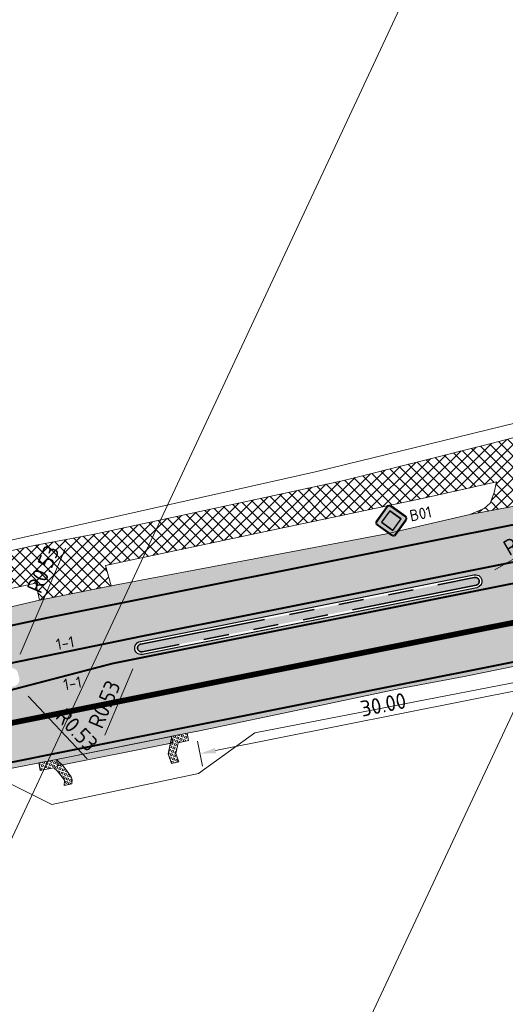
# Model space of a CAD drawing. Header units: metres. Extents: x 39929 to 50394, y 387420 to 399996.
# Tile 40 of 96: x 48237 to 48276, y 391458 to 391536. Entities that reach past the tile are written whole.
import ezdxf

# ---------------------------------------------------------------- set-up
doc = ezdxf.new("R2010")
doc.units = ezdxf.units.M
for name, pattern in [('VH-RWSBAND-SO', [24, 10, -2, 2, -2, 2, -2, 2, -2]), ('VW-11_STREEP', [2, 1, -1]), ('VW-13_STREEP', [4, 1, -3]), ('VW-33_STREEP', [6, 3, -3])]:
    doc.linetypes.add(name, pattern=pattern)
for name, color, linetype, lineweight in [('B-WE-VH-GESLOTENVERHARDING_ASFALT-G', 10, 'Continuous', 18), ('N-WE-VH-HALFVERHARDING_GRASBETONSTEEN-A', 132, 'Continuous', 18), ('N-WE-VH-KANTOPSLUITING_TROTTOIRBAND_RWS_110 220-G', 210, 'VH-RWSBAND-SO', 35), ('N-WE-VH-KANTVERHARDING-SD', 7, 'Continuous', 25), ('N-WE-VH-VERHARDING_ASFALT_FREESVAK-A', 41, 'Continuous', 35), ('N-WE-VH-VERHARDING_ASFALT_ROOD-A', 13, 'Continuous', 18), ('N-WE-VH-VERHARDING_LIPLAS-A', 7, 'Continuous', 18), ('N-WE-VW-MARKERING_LANGS_STREEP_11_015-G', 7, 'VW-11_STREEP', 35), ('N-WE-VW-MARKERING_LANGS_STREEP_13_045-G', 7, 'VW-13_STREEP', 35), ('N-WE-VW-MARKERING_LANGS_STREEP_33_015-G', 7, 'VW-33_STREEP', 35), ('N-WE-VW-MARKERING_LANGS_STREEP_DOORGETROKKEN_015-G', 7, 'Continuous', 35), ('N-WE-VW-VERKEERSTEKEN_BORD-S', 7, 'Continuous', 25), ('Topo', 7, 'Continuous', 18), ('X-XX-AL-500-T25', 7, 'Continuous', 25), ('X-XX-AL-GRENS_WERK-G', 7, 'ZZ-WERKGRENS-SO', 18), ('X-XX-AL-M', 7, 'Continuous', 18), ('X-XX-AL-TEKENBLAD_KADER_BLAD2-VIEWPORT-G', 1, 'Continuous', 18), ('X-XX-AL_500-M', 7, 'Continuous', 18)]:
    doc.layers.add(name, color=color, linetype=linetype, lineweight=lineweight)
doc.layers.add('B-WE-VW-MARKERING_PIJL-T', color=7, linetype='Continuous')
doc.layers.add('N-WE-VH-VERHARDING_ASFALT-A', color=251, linetype='Continuous', lineweight=18, transparency=0.25)
doc.layers.add('N-WE-VH-VERHARDING_ASFALT_FIETSPAD-A', color=151, linetype='Continuous', lineweight=18, transparency=0.25)
doc.styles.add('NLCS-ISO-ANNOTATIVE-T25', font='NLCS-ISO.ttf', dxfattribs={"height": 2.5})
doc.styles.add('NLCS-ISO-T25', font='NLCS-ISO.ttf', dxfattribs={"height": 2.5})
doc.linetypes.add('ZZ-WERKGRENS-SO', pattern='A,2,-3,[137,NLCS.SHX,S=0.05,R=0,X=-0.55,Y=-0.675],-3,2', length=10)
doc.dimstyles.new('NLCS-ANNOTATIVE-T25-PIJL_l2_h1', dxfattribs={"dimtxt": 2.5, "dimasz": 2.5, "dimexe": 2, "dimexo": 2, "dimgap": 0.7, "dimtad": 1, "dimzin": 0, "dimdsep": 46, "dimtxsty": 'NLCS-ISO-ANNOTATIVE-T25', "dimcen": 0, "dimdle": 2, "dimclrd": 256, "dimclre": 256, "dimclrt": 256, "dimadec": 1, "dimazin": 0, "dimtfac": 1, "dimtofl": 0, "dimtmove": 1, "dimatfit": 0, "dimfxl": 2, "dimfxlon": 1, "dimtfillclr": 256, "dimtolj": 1, "dimtzin": 0, "dimlwd": 18, "dimlwe": 18, "dimarcsym": 0})
picture_1 = doc.add_image_def('image1.tif', size_in_pixel=(8000, 10000))
pattern_1 = [(159, (0, 0), (-0.1003430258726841, -0.2614025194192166), [0.14, -0.14]), (249, (0, 0), (0.2614025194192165, -0.1003430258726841), [0.14, -0.14]), (159, (-0.05017103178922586, -0.1307000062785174), (-0.1003430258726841, -0.2614025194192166), [0.14, -0.14]), (249, (-0.1307000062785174, 0.05017103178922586), (0.2614025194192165, -0.1003430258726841), [0.14, -0.14])]

# ---------------------------------------------------------------- blocks, each defined once
blk = doc.blocks.new('vobul')
at = {"layer": 'B-WE-VW-MARKERING_PIJL-T'}
blk.add_hatch(color=256, dxfattribs=at).paths.add_polyline_path([(0, 0.07500000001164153), (4.599999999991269, 0.07500000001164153), (5.199999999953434, 0.6749999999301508), (3.999999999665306, 0.6749999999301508), (5.69999999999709, 0.9750000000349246), (7.499999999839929, 0.6749999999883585), (6.200000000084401, 0.6750000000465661), (5.449999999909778, -0.07500000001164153), (0, -0.07500000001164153)])
blk = doc.blocks.new('vobud')
at = {"layer": 'B-WE-VW-MARKERING_PIJL-T'}
blk.add_hatch(color=256, dxfattribs=at).paths.add_polyline_path([(5.44999999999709, -0.375), (7.5, 0), (5.44999999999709, 0.375), (5.44999999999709, 0.07500000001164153), (0, 0.07500000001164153), (0, -0.07500000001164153), (5.44999999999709, -0.07500000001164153)])
blk = doc.blocks.new('*D83')
at = {"layer": 'Defpoints', "color": 0, "transparency": 16777216}
for p in [(48280.40131538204, 391487.8133217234), (48281.12601466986, 391484.1779629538), (48250.99621654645, 391481.9514919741)]:
    blk.add_point(p, dxfattribs=at)
at = {"layer": 'X-XX-AL_500-M', "lineweight": 18, "transparency": 16777216}
for p, q in [((48280.93051397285, 391485.1586665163), (48281.32151536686, 391483.1972593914)), ((48252.94679528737, 391478.5605090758), (48279.90013521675, 391483.9335870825)), ((48251.52541513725, 391479.2968367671), (48251.91641653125, 391477.3354296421))]:
    blk.add_line(p, q, dxfattribs=at)
at = {"layer": 'X-XX-AL_500-M', "transparency": 16777216}
for points in [[(48279.85940590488, 391484.1379003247), (48279.94086452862, 391483.7292738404), (48281.12601466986, 391484.1779629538)], [(48252.90606597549, 391478.764822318), (48252.98752459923, 391478.3561958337), (48251.72091583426, 391478.3161332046)]]:
    blk.add_solid(points, dxfattribs=at)
at = {"layer": 'X-XX-AL_500-M', "transparency": 16777216, "insert": (48266.23285207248, 391482.2032340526), "char_height": 1.25, "attachment_point": 5, "rotation": 11.273974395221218, "style": 'NLCS-ISO-ANNOTATIVE-T25'}
blk.add_mtext('\\A1;30.00', dxfattribs=at)
blk = doc.blocks.new('*D84')
at = {"layer": 'Defpoints', "color": 0, "transparency": 16777216}
for p in [(48247.0751514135, 391486.6874502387), (48246.86897184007, 391486.1991982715)]:
    blk.add_point(p, dxfattribs=at)
at = {"layer": 'X-XX-AL-M', "lineweight": 18, "transparency": 16777216}
blk.add_line((48244.16529630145, 391479.7966488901), (48246.38269926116, 391485.047660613), dxfattribs=at)
at = {"layer": 'X-XX-AL-M', "transparency": 16777216}
blk.add_solid([(48246.19077631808, 391485.1287060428), (48246.57462220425, 391484.9666151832), (48246.86897184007, 391486.1991982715)], dxfattribs=at)
at = {"layer": 'X-XX-AL-M', "transparency": 16777216, "insert": (48244.13266211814, 391482.2256785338), "char_height": 1.25, "attachment_point": 5, "rotation": 67.10658578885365, "style": 'NLCS-ISO-ANNOTATIVE-T25'}
blk.add_mtext('\\A1;R0.53', dxfattribs=at)
blk = doc.blocks.new('*D85')
at = {"layer": 'Defpoints', "color": 0, "transparency": 16777216}
for p in [(48273.98465839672, 391492.2337100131), (48273.52676591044, 391491.9668121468)]:
    blk.add_point(p, dxfattribs=at)
at = {"layer": 'X-XX-AL-M', "lineweight": 18, "transparency": 16777216}
blk.add_line((48279.98909760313, 391495.733597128), (48275.06459350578, 391492.8631861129), dxfattribs=at)
at = {"layer": 'X-XX-AL-M', "transparency": 16777216}
blk.add_solid([(48274.9596808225, 391493.0431752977), (48275.16950618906, 391492.6831969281), (48273.98465839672, 391492.2337100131)], dxfattribs=at)
at = {"layer": 'X-XX-AL-M', "transparency": 16777216, "insert": (48277.57582175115, 391495.4554790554), "char_height": 1.25, "attachment_point": 5, "rotation": 30.237193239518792, "style": 'NLCS-ISO-ANNOTATIVE-T25'}
blk.add_mtext('\\A1;R0.53', dxfattribs=at)
blk = doc.blocks.new('SVW-VERKEERSTEKEN_BORD_B01-SO')
h = blk.add_hatch(color=250)
h.dxf.hatch_style = 1
h.paths.add_polyline_path([(0.3563818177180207, 2.343618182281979, 0.4142135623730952), (-0.3563818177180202, 2.343618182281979), (-2.343618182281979, 0.3563818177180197, 0.4142135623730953), (-2.343618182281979, -0.356381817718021), (-0.3563818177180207, -2.34361818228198, 0.4142135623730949), (0.3563818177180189, -2.34361818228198), (2.343618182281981, -0.3563818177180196, 0.4142135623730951), (2.34361818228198, 0.35638181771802)])
h.paths.add_polyline_path([(2.241794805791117, 0.2545584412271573, -0.4142135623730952), (2.241794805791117, -0.2545584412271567), (0.2545584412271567, -2.241794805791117, -0.4142135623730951), (-0.2545584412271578, -2.241794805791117), (-2.241794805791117, -0.254558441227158, -0.4142135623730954), (-2.241794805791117, 0.254558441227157), (-0.2545584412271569, 2.241794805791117, -0.4142135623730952), (0.2545584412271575, 2.241794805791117)], flags=16)
h.paths.add_polyline_path([(1.579942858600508, 0), (0, -1.579942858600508), (-1.579942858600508, -7.216449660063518e-16), (4.440892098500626e-16, 1.579942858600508)], flags=0)
h = blk.add_hatch(color=7)
h.dxf.hatch_style = 1
h.paths.add_polyline_path([(0.2545584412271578, 2.241794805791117, 0.414213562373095), (-0.2545584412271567, 2.241794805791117), (-2.241794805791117, 0.2545584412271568, 0.4142135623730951), (-2.241794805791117, -0.2545584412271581), (-0.2545584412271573, -2.241794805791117, 0.4142135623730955), (0.2545584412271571, -2.241794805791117), (2.241794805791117, -0.2545584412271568, 0.4142135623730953), (2.241794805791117, 0.2545584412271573)])
h.paths.add_polyline_path([(1.579942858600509, 5.551115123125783e-16), (-2.220446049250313e-16, -1.579942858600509), (-1.579942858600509, -9.992007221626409e-16), (8.881784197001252e-16, 1.579942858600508)], flags=16)
h = blk.add_hatch(color=250)
h.dxf.hatch_style = 1
h.paths.add_polyline_path([(0, -1.579942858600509), (1.579942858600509, 4.440892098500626e-16), (7.771561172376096e-16, 1.579942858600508), (-1.579942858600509, -9.992007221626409e-16)])
h.paths.add_polyline_path([(-6.661338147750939e-16, -1.529031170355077), (1.529031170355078, 1.110223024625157e-15), (8.881784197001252e-16, 1.529031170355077), (-1.529031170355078, -1.110223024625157e-15)], flags=16)
h = blk.add_hatch(color=40)
h.dxf.hatch_style = 1
h.paths.add_polyline_path([(-1.529031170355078, -1.332267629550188e-15), (-3.33066907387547e-16, -1.529031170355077), (1.529031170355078, 1.110223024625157e-15), (5.551115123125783e-16, 1.529031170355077)])
at = {"color": 250, "lineweight": 0}
for points in [[(0.3563818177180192, -2.34361818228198), (2.34361818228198, -0.3563818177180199, 0.4142135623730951), (2.343618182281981, 0.3563818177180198), (0.3563818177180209, 2.343618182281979, 0.4142135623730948), (-0.3563818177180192, 2.34361818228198), (-2.343618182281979, 0.3563818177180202, 0.4142135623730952), (-2.34361818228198, -0.3563818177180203), (-0.3563818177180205, -2.34361818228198, 0.4142135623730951)], [(0.2545584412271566, -2.241794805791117), (2.241794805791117, -0.2545584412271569, 0.414213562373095), (2.241794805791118, 0.254558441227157), (0.2545584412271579, 2.241794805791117, 0.4142135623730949), (-0.2545584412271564, 2.241794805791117), (-2.241794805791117, 0.2545584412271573, 0.4142135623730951), (-2.241794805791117, -0.2545584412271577), (-0.2545584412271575, -2.241794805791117, 0.414213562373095)]]:
    blk.add_lwpolyline(points, format="xyb", close=True, dxfattribs=at)
at = {"color": 7}
blk.add_lwpolyline([(-3.397282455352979e-16, -1.579942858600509), (1.579942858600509, 6.394884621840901e-16), (6.394884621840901e-16, 1.579942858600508), (-1.579942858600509, -9.592326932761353e-16)], close=True, dxfattribs=at)
at = {"color": 40, "lineweight": 0}
blk.add_lwpolyline([(-3.547162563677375e-16, -1.529031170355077), (1.529031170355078, 9.592326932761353e-16), (6.394884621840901e-16, 1.529031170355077), (-1.529031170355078, -1.27897692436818e-15)], close=True, dxfattribs=at)
blk = doc.blocks.new('*D435')
at = {"layer": 'Defpoints', "color": 0, "transparency": 16777216}
for p in [(48236.77589244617, 391484.5735398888), (48236.98407415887, 391485.0609415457)]:
    blk.add_point(p, dxfattribs=at)
at = {"layer": 'X-XX-AL-M', "lineweight": 18, "transparency": 16777216}
blk.add_line((48241.05630086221, 391494.5949684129), (48237.47506876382, 391486.210473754), dxfattribs=at)
at = {"layer": 'X-XX-AL-M', "transparency": 16777216}
blk.add_solid([(48237.28348006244, 391486.2923061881), (48237.6666574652, 391486.1286413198), (48236.98407415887, 391485.0609415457)], dxfattribs=at)
at = {"layer": 'X-XX-AL-M', "transparency": 16777216, "insert": (48239.28569534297, 391492.931776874), "char_height": 1.25, "attachment_point": 5, "rotation": 66.8714327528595, "style": 'NLCS-ISO-ANNOTATIVE-T25'}
blk.add_mtext('\\A1;R0.53', dxfattribs=at)
blk = doc.blocks.new('*D434')
at = {"layer": 'Defpoints', "color": 0, "transparency": 16777216}
for p in [(48236.87964345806, 391484.1757972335), (48237.24338334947, 391483.79031923)]:
    blk.add_point(p, dxfattribs=at)
at = {"layer": 'X-XX-AL-M', "lineweight": 18, "transparency": 16777216}
blk.add_line((48242.78043458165, 391477.9223583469), (48238.10126045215, 391482.881172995), dxfattribs=at)
at = {"layer": 'X-XX-AL-M', "transparency": 16777216}
blk.add_solid([(48238.25278482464, 391483.0241525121), (48237.94973607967, 391482.7381934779), (48237.24338334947, 391483.79031923)], dxfattribs=at)
at = {"layer": 'X-XX-AL-M', "transparency": 16777216, "insert": (48241.96254740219, 391480.2097827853), "char_height": 1.25, "attachment_point": 5, "rotation": 313.338063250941, "style": 'NLCS-ISO-ANNOTATIVE-T25'}
blk.add_mtext('\\A1;R0.53', dxfattribs=at)
blk = doc.blocks.new('*U458')
at = {"layer": 'N-WE-VH-VERHARDING_ASFALT_FREESVAK-A'}
h = blk.add_hatch(color=256, dxfattribs=at)
h.dxf.hatch_style = 1
h.paths.add_polyline_path([(0, 0), (1.825883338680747, 0.3628131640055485), (1.845372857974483, 0.2647307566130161), (0.01948951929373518, -0.09808240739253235)])
at = {"layer": 'B-WE-VH-GESLOTENVERHARDING_ASFALT-G', "ltscale": 0.5, "flags": 128}
blk.add_lwpolyline([(0, 0), (1.825883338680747, 0.3628131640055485), (1.845372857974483, 0.2647307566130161), (0.01948951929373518, -0.09808240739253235)], close=True, dxfattribs=at)

msp = doc.modelspace()

# ---------------------------------------------------------------- hatches: boundary and pattern name
at = {"layer": 'N-WE-VH-HALFVERHARDING_GRASBETONSTEEN-A'}
h = msp.add_hatch(dxfattribs=at)
h.set_pattern_fill('AVH-GRASBETONSTEEN_02-SO', color=256, scale=0.2, angle=114, style=0, pattern_type=2)
h.set_pattern_definition(pattern_1)
h.paths.add_polyline_path([(48250.80642361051, 391479.3538028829), (48250.688, 391479.942), (48249.48832075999, 391479.7004647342), (48249.182, 391478.296), (48249.452, 391477.549), (48250.0479446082, 391477.6653261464), (48249.80509391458, 391478.3372130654), (48249.99101100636, 391479.1896332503)])
h = msp.add_hatch(dxfattribs=at)
h.set_pattern_fill('AVH-GRASBETONSTEEN_02-SO', color=256, scale=0.2, angle=114, style=0, pattern_type=2)
h.set_pattern_definition(pattern_1)
h.paths.add_polyline_path([(48240.96370871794, 391475.7967089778), (48241.574, 391475.934), (48241.594, 391476.239), (48241.519, 391476.493), (48240.871, 391477.343), (48240.337, 391477.858), (48238.94734202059, 391477.5855150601), (48239.06279191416, 391476.9967270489), (48240.14557923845, 391477.2090406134), (48240.42157043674, 391476.9428693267), (48240.97485296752, 391476.2171129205), (48240.98829175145, 391476.171600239)])
at = {"layer": 'N-WE-VH-VERHARDING_ASFALT-A', "transparency": 33554508}
h = msp.add_hatch(color=256, dxfattribs=at)
h.dxf.hatch_style = 1
edge = h.paths.add_edge_path()
edge.add_line((48355.335, 391497.201), (48352.37349999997, 391496.94))
edge.add_line((48352.37349999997, 391496.94), (48347.71367273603, 391496.5293246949))
edge.add_line((48347.71367273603, 391496.5293246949), (48343.902, 391496.225))
edge.add_line((48343.902, 391496.225), (48340.8615, 391495.828))
edge.add_line((48340.8615, 391495.828), (48334.712, 391495.042))
edge.add_line((48334.712, 391495.042), (48331.603, 391494.653))
edge.add_line((48331.603, 391494.653), (48328.27049999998, 391494.1615))
edge.add_line((48328.27049999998, 391494.1615), (48324.938, 391493.67))
edge.add_line((48324.938, 391493.67), (48321.533, 391493.226))
edge.add_line((48321.533, 391493.226), (48313.871, 391492.178))
edge.add_line((48313.871, 391492.178), (48303.983, 391490.622))
edge.add_line((48303.983, 391490.622), (48297.6485, 391489.4645))
edge.add_line((48297.6485, 391489.4645), (48294.07799999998, 391488.77))
edge.add_line((48294.07799999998, 391488.77), (48282.628, 391486.453))
edge.add_line((48282.628, 391486.453), (48272.65744347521, 391484.4372709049))
edge.add_line((48272.65744347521, 391484.4372709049), (48267.572, 391483.492))
edge.add_line((48267.572, 391483.492), (48260.32806825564, 391481.9558419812))
edge.add_line((48260.32806825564, 391481.9558419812), (48251.5355, 391480.1065))
edge.add_line((48251.5355, 391480.1065), (48250.688, 391479.942))
edge.add_line((48250.688, 391479.942), (48240.337, 391477.858))
edge.add_line((48240.337, 391477.858), (48235.59923306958, 391476.9290159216))
edge.add_line((48235.59923306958, 391476.9290159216), (48231.0735, 391476.058))
edge.add_line((48231.0735, 391476.058), (48225.105, 391474.9))
edge.add_line((48225.105, 391474.9), (48220.294, 391473.932))
edge.add_line((48220.294, 391473.932), (48213.296, 391472.525))
edge.add_line((48213.296, 391472.525), (48206.05650000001, 391471.04))
edge.add_line((48206.05650000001, 391471.04), (48198.817, 391469.555))
edge.add_line((48198.817, 391469.555), (48190.6525, 391468.0405))
edge.add_line((48190.6525, 391468.0405), (48182.488, 391466.526))
edge.add_line((48182.488, 391466.526), (48172.21667431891, 391464.3937963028))
edge.add_line((48172.21667431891, 391464.3937963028), (48170.06070260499, 391475.1748681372))
edge.add_line((48170.06070260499, 391475.1748681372), (48184.39899999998, 391478.494))
edge.add_line((48184.39899999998, 391478.494), (48202.1875, 391482.373))
edge.add_line((48202.1875, 391482.373), (48218.0260855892, 391485.7812167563))
edge.add_line((48218.0260855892, 391485.7812167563), (48221.9, 391486.615))
edge.add_line((48221.9, 391486.615), (48233.808, 391489.2655))
edge.add_line((48233.808, 391489.2655), (48239.01, 391490.473))
edge.add_line((48239.01, 391490.473), (48244.68400000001, 391491.596))
edge.add_line((48244.68400000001, 391491.596), (48255.5935, 391493.6585))
edge.add_line((48255.5935, 391493.6585), (48266.503, 391495.721))
edge.add_line((48266.503, 391495.721), (48273.102, 391497.255))
edge.add_line((48273.102, 391497.255), (48284.13, 391499.308))
edge.add_line((48284.13, 391499.308), (48291.443, 391500.597))
edge.add_line((48291.443, 391500.597), (48293.062, 391500.949))
edge.add_line((48293.062, 391500.949), (48303.20155035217, 391502.4639691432))
edge.add_line((48303.20155035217, 391502.4639691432), (48316.186, 391504.404))
edge.add_line((48316.186, 391504.404), (48317.695, 391505.076))
edge.add_line((48317.695, 391505.076), (48319.486, 391506.068))
edge.add_line((48319.486, 391506.068), (48320.85611259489, 391507.3257063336))
edge.add_line((48320.85611259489, 391507.3257063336), (48322.14016554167, 391508.5525982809))
edge.add_line((48322.14016554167, 391508.5525982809), (48323.01514780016, 391509.5636557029))
edge.add_line((48323.01514780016, 391509.5636557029), (48323.66178132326, 391510.6251582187))
edge.add_line((48323.66178132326, 391510.6251582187), (48324.09308050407, 391511.6844973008))
edge.add_line((48324.09308050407, 391511.6844973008), (48324.48512626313, 391512.7060446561))
edge.add_line((48324.48512626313, 391512.7060446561), (48324.9598859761, 391514.1105848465))
edge.add_line((48324.9598859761, 391514.1105848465), (48325.27242609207, 391515.1465080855))
edge.add_line((48325.27242609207, 391515.1465080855), (48325.42809689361, 391515.8670137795))
edge.add_line((48325.42809689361, 391515.8670137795), (48325.6850801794, 391517.0564334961))
edge.add_line((48325.6850801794, 391517.0564334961), (48325.95339427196, 391518.9991055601))
edge.add_line((48325.95339427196, 391518.9991055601), (48325.90737596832, 391519.8534583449))
edge.add_line((48325.90737596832, 391519.8534583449), (48325.86135766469, 391520.7078111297))
edge.add_line((48325.86135766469, 391520.7078111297), (48325.55183269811, 391523.3999861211))
edge.add_line((48325.55183269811, 391523.3999861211), (48325.25797159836, 391524.8869452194))
edge.add_line((48325.25797159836, 391524.8869452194), (48324.70080008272, 391526.5612064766))
edge.add_line((48324.70080008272, 391526.5612064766), (48324.19010342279, 391528.1980153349))
edge.add_line((48324.19010342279, 391528.1980153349), (48322.81270199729, 391531.3234145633))
edge.add_line((48322.81270199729, 391531.3234145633), (48321.41979028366, 391533.3525431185))
edge.add_line((48321.41979028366, 391533.3525431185), (48320.03058056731, 391535.0360862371))
edge.add_line((48320.03058056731, 391535.0360862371), (48317.3747972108, 391537.7394404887))
edge.add_line((48317.3747972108, 391537.7394404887), (48316.60520116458, 391538.4044141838))
edge.add_line((48316.60520116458, 391538.4044141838), (48315.76659689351, 391539.1259870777))
edge.add_line((48315.76659689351, 391539.1259870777), (48314.84455672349, 391539.9117828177))
edge.add_line((48314.84455672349, 391539.9117828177), (48313.543, 391540.955))
edge.add_line((48313.543, 391540.955), (48310.9835, 391542.7195))
edge.add_line((48310.9835, 391542.7195), (48304.85918538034, 391546.5343283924))
edge.add_line((48304.85918538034, 391546.5343283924), (48297.93204166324, 391550.9809822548))
edge.add_line((48297.93204166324, 391550.9809822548), (48295.78596299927, 391552.3310303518))
edge.add_line((48295.78596299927, 391552.3310303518), (48291.53281312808, 391555.0872026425))
edge.add_line((48291.53281312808, 391555.0872026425), (48288.79717801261, 391556.9913014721))
edge.add_line((48288.79717801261, 391556.9913014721), (48287.00090275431, 391558.400910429))
edge.add_line((48287.00090275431, 391558.400910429), (48283.7215, 391561.454))
edge.add_line((48283.7215, 391561.454), (48281.58199999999, 391563.294))
edge.add_line((48281.58199999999, 391563.294), (48279.72100000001, 391564.794))
edge.add_line((48279.72100000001, 391564.794), (48277.86, 391566.294))
edge.add_line((48277.86, 391566.294), (48276.42450000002, 391567.6335))
edge.add_line((48276.42450000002, 391567.6335), (48274.989, 391568.973))
edge.add_line((48274.989, 391568.973), (48273.4005, 391570.338))
edge.add_line((48273.4005, 391570.338), (48271.812, 391571.703))
edge.add_line((48271.812, 391571.703), (48270.678, 391572.823))
edge.add_line((48270.678, 391572.823), (48269.544, 391573.943))
edge.add_line((48269.544, 391573.943), (48268.5355, 391574.8395))
edge.add_line((48268.5355, 391574.8395), (48267.72796899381, 391575.5573498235))
edge.add_line((48267.72796899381, 391575.5573498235), (48266.5775, 391576.471))
edge.add_line((48266.5775, 391576.471), (48265.62799999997, 391577.206))
edge.add_line((48265.62799999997, 391577.206), (48268.83726936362, 391582.1750129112))
edge.add_line((48268.83726936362, 391582.1750129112), (48276.863, 391576.9475))
edge.add_line((48276.863, 391576.9475), (48284.017, 391572.283))
edge.add_line((48284.017, 391572.283), (48288.928, 391568.926))
edge.add_line((48288.928, 391568.926), (48291.372, 391567.377))
edge.add_line((48291.372, 391567.377), (48292.041, 391567.119))
edge.add_line((48292.041, 391567.119), (48293.01, 391566.977))
edge.add_line((48293.01, 391566.977), (48294.043, 391567.186))
edge.add_line((48294.043, 391567.186), (48294.948, 391567.714))
edge.add_line((48294.948, 391567.714), (48296.84, 391569.734))
edge.add_line((48296.84, 391569.734), (48297.28261321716, 391570.420856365))
edge.add_line((48297.28261321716, 391570.420856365), (48304.66700000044, 391567.1369999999))
edge.add_line((48304.66700000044, 391567.1369999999), (48305.039, 391561.733))
edge.add_line((48305.039, 391561.733), (48305.429, 391560.319))
edge.add_line((48305.429, 391560.319), (48306.378, 391558.427))
edge.add_line((48306.378, 391558.427), (48307.228, 391557.272))
edge.add_line((48307.228, 391557.272), (48307.955, 391556.497))
edge.add_line((48307.955, 391556.497), (48312.705, 391553.353))
edge.add_line((48312.705, 391553.353), (48318.291, 391549.909))
edge.add_line((48318.291, 391549.909), (48323.877, 391546.465))
edge.add_line((48323.877, 391546.465), (48326.6085, 391544.4425))
edge.add_line((48326.6085, 391544.4425), (48329.34, 391542.42))
edge.add_line((48329.34, 391542.42), (48332.104, 391540.583))
edge.add_line((48332.104, 391540.583), (48334.271, 391538.681))
edge.add_line((48334.271, 391538.681), (48336.118, 391536.83))
edge.add_line((48336.118, 391536.83), (48337.362, 391535.402))
edge.add_line((48337.362, 391535.402), (48338.809, 391533.374))
edge.add_line((48338.809, 391533.374), (48339.644, 391532.046))
edge.add_line((48339.644, 391532.046), (48341.2765, 391529.277))
edge.add_line((48341.2765, 391529.277), (48342.5095, 391527.065))
edge.add_line((48342.5095, 391527.065), (48343.03531327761, 391526.0495294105))
edge.add_line((48343.03531327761, 391526.0495294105), (48344.15842441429, 391523.0093602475))
edge.add_line((48344.15842441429, 391523.0093602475), (48344.593, 391521.833))
edge.add_arc((48359.4238540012, 391527.9037671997), 16.02524398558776, 202.2609354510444, 271.3196994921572)
edge.add_line((48359.79293243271, 391511.8827739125), (48361.44417513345, 391511.9216242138))
edge.add_line((48361.44417513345, 391511.9216242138), (48365.4730376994, 391511.9891362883))
edge.add_line((48365.4730376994, 391511.9891362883), (48366.798, 391512.002))
edge.add_line((48366.798, 391512.002), (48373.5935, 391512.2085))
edge.add_line((48373.5935, 391512.2085), (48378.82249999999, 391512.3305))
edge.add_line((48378.82249999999, 391512.3305), (48383.8895, 391512.3945))
edge.add_line((48383.8895, 391512.3945), (48388.8495, 391512.4525))
edge.add_line((48388.8495, 391512.4525), (48396.741, 391512.337))
edge.add_line((48396.741, 391512.337), (48401.887, 391512.109))
edge.add_line((48401.887, 391512.109), (48407.428, 391511.767))
edge.add_line((48407.428, 391511.767), (48411.29593292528, 391511.4674538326))
edge.add_line((48411.29593292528, 391511.4674538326), (48415.278, 391511.121))
edge.add_line((48415.278, 391511.121), (48417.51426018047, 391510.9535351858))
edge.add_line((48417.51426018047, 391510.9535351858), (48422.94400000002, 391510.2565))
edge.add_line((48422.94400000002, 391510.2565), (48429.2875, 391509.457))
edge.add_line((48429.2875, 391509.457), (48435.264, 391508.649))
edge.add_line((48435.264, 391508.649), (48438.466, 391508.272))
edge.add_line((48438.466, 391508.272), (48447.40963848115, 391506.6113817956))
edge.add_line((48447.40963848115, 391506.6113817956), (48458.85678960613, 391504.4859216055))
edge.add_line((48458.85678960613, 391504.4859216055), (48464.15488453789, 391503.5021930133))
edge.add_line((48464.15488453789, 391503.5021930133), (48466.83898296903, 391502.9908507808))
edge.add_arc((48489.97783568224, 391625.8195894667), 124.9892217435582, 259.3314757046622, 268.7832072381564)
edge.add_line((48487.32363410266, 391500.8585524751), (48487.20719160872, 391493.0660513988))
edge.add_line((48487.20719160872, 391493.0660513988), (48483.116, 391493.168))
edge.add_line((48483.116, 391493.168), (48479.2045, 391493.2215))
edge.add_line((48479.2045, 391493.2215), (48475.293, 391493.275))
edge.add_line((48475.293, 391493.275), (48470.698, 391493.562))
edge.add_line((48470.698, 391493.562), (48466.103, 391493.849))
edge.add_line((48466.103, 391493.849), (48458.914, 391494.327))
edge.add_line((48458.914, 391494.327), (48452.181, 391494.735))
edge.add_line((48452.181, 391494.735), (48449.1605, 391495.033))
edge.add_line((48449.1605, 391495.033), (48446.14, 391495.331))
edge.add_line((48446.14, 391495.331), (48438.1875, 391495.86))
edge.add_line((48438.1875, 391495.86), (48433.1675, 391496.3225))
edge.add_line((48433.1675, 391496.3225), (48430.635, 391496.596))
edge.add_line((48430.635, 391496.596), (48427.9265, 391496.812))
edge.add_line((48427.9265, 391496.812), (48422.6685, 391497.1875))
edge.add_line((48422.6685, 391497.1875), (48420.119, 391497.347))
edge.add_line((48420.119, 391497.347), (48417.21397463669, 391497.5287421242))
edge.add_line((48417.21397463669, 391497.5287421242), (48415.98828957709, 391497.6054225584))
edge.add_line((48415.98828957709, 391497.6054225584), (48409.201, 391497.829))
edge.add_line((48409.201, 391497.829), (48402.953, 391497.954))
edge.add_line((48402.953, 391497.954), (48396.568, 391498.158))
edge.add_line((48396.568, 391498.158), (48392.8705, 391498.2075))
edge.add_line((48392.8705, 391498.2075), (48385.9785, 391498.237))
edge.add_line((48385.9785, 391498.237), (48382.784, 391498.217))
edge.add_line((48382.784, 391498.217), (48379.1305, 391498.1435))
edge.add_line((48379.1305, 391498.1435), (48376.39875828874, 391498.0885436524))
edge.add_line((48376.39875828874, 391498.0885436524), (48370.73646521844, 391497.8570510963))
edge.add_line((48370.73646521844, 391497.8570510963), (48355.335, 391497.201))
edge = h.paths.add_edge_path(flags=16)
edge.add_line((48236.66457540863, 391485.0917179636), (48224.75, 391482.532))
edge.add_line((48224.75, 391482.532), (48218.773, 391481.174))
edge.add_line((48218.773, 391481.174), (48205.77, 391478.22))
edge.add_line((48205.77, 391478.22), (48184.523, 391473.642))
edge.add_line((48184.523, 391473.642), (48173.385, 391471.148))
edge.add_line((48173.385, 391471.148), (48171.46757728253, 391470.6011342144))
edge.add_arc((48171.61294126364, 391470.0914585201), 0.5300000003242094, 105.9186147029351, 192.4535609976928)
edge.add_line((48171.09541157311, 391469.9771649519), (48171.18064791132, 391469.5912085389))
edge.add_arc((48171.69817760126, 391469.7055021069), 0.529999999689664, 192.4535609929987, 278.9885074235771)
edge.add_line((48171.7809828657, 391469.1820106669), (48177.477, 391470.083))
edge.add_line((48177.477, 391470.083), (48188.055, 391472.006))
edge.add_line((48188.055, 391472.006), (48201.43, 391474.736))
edge.add_line((48201.43, 391474.736), (48205.617, 391475.594))
edge.add_line((48205.617, 391475.594), (48208.135, 391476.268))
edge.add_line((48208.135, 391476.268), (48210.989, 391476.952))
edge.add_line((48210.989, 391476.952), (48219.22, 391479.046))
edge.add_line((48219.22, 391479.046), (48222.902, 391479.982))
edge.add_line((48222.902, 391479.982), (48237.0134174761, 391483.6629575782))
edge.add_arc((48236.87964345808, 391484.1757972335), 0.5299999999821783, 284.61980285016, 374.6198028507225)
edge.add_line((48237.39248311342, 391484.3095712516), (48237.28873210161, 391484.7073139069))
edge.add_arc((48236.77589244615, 391484.5735398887), 0.5300000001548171, 14.61980286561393, 102.1242360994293)
edge = h.paths.add_edge_path(flags=16)
edge.add_line((48246.99819414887, 391487.2121259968), (48273.39807353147, 391492.4809505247))
edge.add_arc((48273.52676591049, 391491.9668121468), 0.529999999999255, -75.94720848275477, 104.05279151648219, ccw=False)
edge.add_line((48273.65545828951, 391491.452673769), (48247.15837602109, 391486.1640253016))
edge.add_arc((48247.07515141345, 391486.6874502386), 0.5299999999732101, 99.0344071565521, 279.0344071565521, ccw=False)
edge.add_line((48246.99192680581, 391487.2108751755), (48246.99819414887, 391487.2121259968))
edge = h.paths.add_edge_path(flags=16)
edge.add_arc((48397.52287905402, 390950.7892212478), 554.4632930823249, 97.58371750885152, 101.6283902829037, ccw=False)
edge.add_arc((48324.30924758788, 391500.9312705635), 0.5300000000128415, 274.1663366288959, 454.1663366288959)
edge.add_arc((48397.11993288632, 390954.6482154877), 551.6429915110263, 97.58856610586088, 100.9093712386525)
edge.add_line((48292.71816006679, 391496.3217886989), (48285.48957060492, 391494.8964391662))
edge.add_arc((48285.62650488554, 391494.3844342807), 0.5300000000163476, 104.9731620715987, 284.9731620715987)
edge = h.paths.add_edge_path(flags=16)
edge.add_arc((48388.55392021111, 391213.2533935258), 292.140599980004, 84.23879926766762, 90.3567395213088)
edge.add_line((48386.73498301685, 391505.3883308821), (48367.20292338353, 391504.9680293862))
edge.add_line((48367.20292338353, 391504.9680293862), (48356.15578598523, 391504.3949716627))
edge.add_arc((48356.15578598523, 391502.8949716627), 1.5, 90, 270)
edge.add_line((48356.15578598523, 391501.3949716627), (48358.27318257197, 391501.4693730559))
edge.add_arc((48388.58196568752, 390985.6103713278), 516.7486158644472, 84.92247323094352, 93.36249101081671, ccw=False)
edge.add_arc((48434.36315319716, 391500.8590969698), 0.5300000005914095, 264.9048779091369, 353.8260222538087)
edge.add_line((48434.89007915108, 391500.8020966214), (48434.93439030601, 391501.2117211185))
edge.add_arc((48434.40746434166, 391501.2687213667), 0.5300000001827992, 353.8260331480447, 442.7065772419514)
edge.add_line((48434.47474823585, 391501.7944331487), (48417.87974319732, 391503.9183660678))
edge = h.paths.add_edge_path(flags=16)
edge.add_line((48332.83246120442, 391532.5587252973), (48333.94699999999, 391529.807))
edge.add_arc((48299.80983959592, 391518.8346681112), 35.85718599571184, 1.0504018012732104, 17.818391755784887, ccw=False)
edge.add_arc((48355.48246302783, 391519.2894520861), 19.82249788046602, 179.4145368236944, 195.5873647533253)
edge.add_line((48336.389, 391513.963), (48336.90249177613, 391512.5060947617))
edge.add_arc((48337.39925156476, 391512.6774794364), 0.5254930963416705, 199.0346969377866, 275.155935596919)
edge.add_line((48337.44647586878, 391512.1541125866), (48337.76922200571, 391512.1810749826))
edge.add_arc((48337.72509920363, 391512.7092351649), 0.5299999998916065, 274.7754333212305, 349.7874983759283)
edge.add_arc((48311.43643364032, 391517.4452346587), 27.2418630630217, 349.7874983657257, 394.9768605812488)
edge.add_arc((48333.32369673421, 391532.7576917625), 0.5300000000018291, 34.97686058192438, 202.0495582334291)
at = {"layer": 'N-WE-VH-VERHARDING_ASFALT_FIETSPAD-A', "transparency": 33554508}
h = msp.add_hatch(dxfattribs=at)
h.set_pattern_fill('ANSI37', color=256, scale=0.2)
h.set_pattern_definition([(45, (0, 0), (-0.4490128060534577, 0.4490128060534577), []), (135, (0, 0), (-0.4490128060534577, -0.4490128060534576), [])])
h.paths.add_polyline_path([(48313.873, 391516.135), (48314.929, 391513.288), (48303.184, 391508.922), (48299.316, 391507.5305), (48295.448, 391506.139), (48292.547, 391504.998), (48289.646, 391503.857), (48284.331, 391502.285), (48282.84, 391502.182), (48283.076, 391501.013), (48283.14112853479, 391500.6754778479), (48284.13000000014, 391499.308), (48273.102, 391497.255), (48274.226, 391497.74), (48274.692, 391498.144), (48275.027, 391498.994), (48275.21, 391499.832), (48269.564, 391498.571), (48256.90149999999, 391495.8975), (48244.239, 391493.224), (48244.68399999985, 391491.596), (48239.01, 391490.473), (48238.71634317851, 391491.8237268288), (48230.1415, 391489.9595), (48221.57, 391488.096), (48183.984, 391480.108), (48176.63387863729, 391478.4606333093), (48168.791, 391476.695), (48167.242, 391476.34), (48166.68866158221, 391478.6967229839), (48175.91250000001, 391480.801), (48181.615, 391482.079), (48189.56299999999, 391483.947), (48197.511, 391485.815), (48205.4965, 391487.505), (48216.928, 391489.963), (48220.954, 391490.861), (48229.768, 391492.8255), (48238.582, 391494.79), (48243.228, 391495.671), (48253.1685, 391497.812), (48263.109, 391499.953), (48274.667, 391502.852), (48282.697, 391504.942), (48285.306, 391505.599), (48295.541, 391508.827)])
at = {"layer": 'N-WE-VH-VERHARDING_ASFALT_ROOD-A'}
h = msp.add_hatch(color=256, dxfattribs=at)
h.dxf.hatch_style = 1
edge = h.paths.add_edge_path()
edge.add_arc((48273.52676784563, 391491.9668126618), 0.3100000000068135, -75.09688715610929, 104.90412474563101, ccw=False)
edge.add_line((48273.6064952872, 391491.6672404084), (48247.12012309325, 391486.3807296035))
edge.add_arc((48247.0751548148, 391486.6874507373), 0.3099999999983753, 98.34223595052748, 278.3406936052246, ccw=False)
edge.add_line((48247.03017827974, 391486.9941706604), (48273.44703511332, 391492.2663835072))
at = {"layer": 'X-XX-AL-TEKENBLAD_KADER_BLAD2-VIEWPORT-G'}
h = msp.add_hatch(dxfattribs=at)
h.set_pattern_fill('ANSI31', color=256, scale=10)
h.set_pattern_definition([(64.91989904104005, (46679.75243545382, 390991.0032076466), (-28.75648523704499, 13.45834524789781), [])])
h.paths.add_polyline_path([(48130.19260202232, 391332.173), (48562.922, 391332.173), (48562.922, 391726.6970683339), (48130.19260202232, 391726.697068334)])

# ---------------------------------------------------------------- linework, layer by layer
at = {"layer": 'B-WE-VH-GESLOTENVERHARDING_ASFALT-G', "flags": 128}
for points in [[(48229.768, 391492.8255), (48238.582, 391494.79), (48243.228, 391495.671), (48253.1685, 391497.812), (48263.109, 391499.953), (48274.667, 391502.852), (48282.697, 391504.942), (48285.306, 391505.599), (48295.541, 391508.827), (48313.873, 391516.135)], [(48284.13000000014, 391499.308), (48273.102, 391497.255), (48274.226, 391497.74), (48274.692, 391498.144), (48275.027, 391498.994), (48275.21, 391499.832), (48269.564, 391498.571), (48256.9015, 391495.8975), (48256.90149999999, 391495.8975), (48244.239, 391493.224), (48244.68399999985, 391491.596), (48239.01, 391490.473), (48238.71634317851, 391491.8237268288), (48230.1415, 391489.9595)], [(48233.808, 391489.2655), (48239.01, 391490.473), (48244.68400000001, 391491.596), (48255.5935, 391493.6585), (48266.503, 391495.721), (48273.102, 391497.255), (48284.13, 391499.308)], [(48343.902, 391496.225), (48340.8615, 391495.828), (48334.712, 391495.042), (48331.603, 391494.653), (48328.27049999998, 391494.1615), (48324.938, 391493.67), (48321.533, 391493.226), (48313.871, 391492.178), (48303.983, 391490.622), (48297.6485, 391489.4645), (48294.07799999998, 391488.77), (48282.628, 391486.453), (48272.65744347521, 391484.4372709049), (48267.572, 391483.492), (48260.32806825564, 391481.9558419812), (48251.5355, 391480.1065), (48250.688, 391479.942), (48240.337, 391477.858), (48235.59923306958, 391476.9290159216)]]:
    msp.add_lwpolyline(points, dxfattribs=at)
at = {"layer": 'N-WE-VH-HALFVERHARDING_GRASBETONSTEEN-A'}
for points in [[(48250.80642361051, 391479.3538028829), (48250.688, 391479.942), (48249.48832075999, 391479.7004647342), (48249.182, 391478.296), (48249.452, 391477.549), (48250.0479446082, 391477.6653261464), (48249.80509391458, 391478.3372130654), (48249.99101100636, 391479.1896332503)], [(48240.96370871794, 391475.7967089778), (48241.574, 391475.934), (48241.594, 391476.239), (48241.519, 391476.493), (48240.871, 391477.343), (48240.337, 391477.858), (48238.94734202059, 391477.5855150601), (48239.06279191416, 391476.9967270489), (48240.14557923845, 391477.2090406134), (48240.42157043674, 391476.9428693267), (48240.97485296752, 391476.2171129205), (48240.98829175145, 391476.171600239)]]:
    msp.add_lwpolyline(points, close=True, dxfattribs=at)
at = {"layer": 'N-WE-VH-KANTOPSLUITING_TROTTOIRBAND_RWS_110 220-G'}
msp.add_lwpolyline([(48273.44703511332, 391492.2663835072, -1.000008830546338), (48273.6064952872, 391491.6672404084), (48247.12012309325, 391486.3807296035, -0.9999865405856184), (48247.03017827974, 391486.9941706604)], format="xyb", close=True, dxfattribs=at)
at = {"layer": 'N-WE-VH-KANTVERHARDING-SD', "flags": 128}
msp.add_lwpolyline([(48246.99819414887, 391487.2121259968), (48273.39807353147, 391492.4809505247, -1), (48273.65545828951, 391491.452673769), (48247.15837602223, 391486.1640253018), (48247.15837602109, 391486.1640253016, -1), (48246.99192680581, 391487.2108751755)], format="xyb", close=True, dxfattribs=at)
at = {"layer": 'N-WE-VW-MARKERING_LANGS_STREEP_11_015-G', "const_width": 0.15, "flags": 128}
for points in [[(48273.92740913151, 391492.9689894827), (48284.76396982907, 391495.1317242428)], [(48273.69949819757, 391491.23202589), (48285.80879090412, 391493.6520474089)], [(48236.38927868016, 391485.41613004), (48246.92479996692, 391487.5798735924)], [(48237.52328471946, 391483.5634274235), (48244.83778993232, 391485.4714131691), (48246.73308411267, 391485.8497017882)]]:
    msp.add_lwpolyline(points, dxfattribs=at)
at = {"layer": 'N-WE-VW-MARKERING_LANGS_STREEP_13_045-G', "const_width": 0.45, "flags": 128}
msp.add_lwpolyline([(48202.72531244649, 391473.9322481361), (48247.29578120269, 391482.8518534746), (48285.95146452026, 391490.5672810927, -0.0109359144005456), (48309.66158215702, 391494.9297609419, -0.0109359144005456)], format="xyb", dxfattribs=at)
at = {"layer": 'N-WE-VW-MARKERING_LANGS_STREEP_33_015-G', "const_width": 0.15, "flags": 128}
for points in [[(48170.33156962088, 391473.8203806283), (48183.82027338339, 391476.8407457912), (48205.06230706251, 391481.4176757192), (48218.04739873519, 391484.3676073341), (48224.04322374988, 391485.7298844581), (48239.80371115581, 391489.1158551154), (48285.81110937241, 391498.2979011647), (48292.09145403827, 391499.5362736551, -0.009588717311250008), (48313.06203981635, 391503.1627986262)], [(48172.14312170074, 391464.7616007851), (48198.79643420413, 391470.0354162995), (48246.20576341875, 391479.5241338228), (48247.8927666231, 391479.8608488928), (48286.55866862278, 391487.5783160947, -0.01705192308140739), (48325.04959257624, 391494.14521025, -0.01705192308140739)]]:
    msp.add_lwpolyline(points, format="xyb", dxfattribs=at)
at = {"layer": 'N-WE-VW-MARKERING_LANGS_STREEP_DOORGETROKKEN_015-G', "const_width": 0.15, "flags": 128}
for points in [[(48246.9247999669, 391487.5798735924), (48273.92740913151, 391492.9689894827)], [(48246.73308411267, 391485.8497017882), (48273.69949819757, 391491.23202589)], [(48205.68792560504, 391475.3260900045), (48219.27547388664, 391478.8279457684), (48222.95811300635, 391479.764108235), (48237.52328471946, 391483.5634274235)]]:
    msp.add_lwpolyline(points, dxfattribs=at)
at = {"layer": 'X-XX-AL-GRENS_WERK-G', "ltscale": 0.5, "flags": 128}
msp.add_lwpolyline([(48166.22218749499, 391461.7034843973), (48162.52432234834, 391478.9173441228), (48181.78280361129, 391482.9102484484), (48260.98363629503, 391500.6710957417), (48285.74453626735, 391506.7048219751), (48297.56194563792, 391511.0316176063), (48315.19651384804, 391517.8074947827), (48316.88273740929, 391512.72023568), (48299.39924824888, 391506.1541277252), (48292.26976045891, 391503.8175374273), (48292.5655959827, 391501.6584123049), (48315.96566937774, 391505.0597729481), (48321.02435058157, 391508.90479653), (48323.5578624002, 391519.1384628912), (48322.50445396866, 391529.5574219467), (48312.88801628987, 391539.6775754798), (48301.67209321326, 391546.094225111), (48287.96354991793, 391555.3872877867), (48262.64406458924, 391577.0806287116), (48267.76191079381, 391584.2974354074), (48289.26868312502, 391570.0117027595), (48293.82445130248, 391569.7750894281), (48296.69399591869, 391572.5849132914), (48306.45635780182, 391568.5328539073), (48307.25509583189, 391560.3400025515), (48309.86940196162, 391556.605572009), (48330.48868876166, 391544.0648928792), (48336.39218600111, 391538.608601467), (48345.636, 391528.807), (48347.976, 391522.1024854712), (48348.38840538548, 391519.5497899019), (48356.56772477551, 391514.1145513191), (48394.46731566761, 391514.4477110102), (48411.14839528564, 391513.8073800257), (48448.16871683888, 391507.8689272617), (48475.41456788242, 391503.0478659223), (48488.44347111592, 391501.893444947), (48497.0182892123, 391502.0122117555), (48497.17042444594, 391491.4231583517), (48483.65104293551, 391491.2752707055), (48439.11929111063, 391493.99440165), (48417.56845011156, 391496.3619706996), (48395.16144189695, 391497.1907903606), (48380.81672756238, 391496.6607773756), (48372.39612984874, 391495.4397551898), (48356.2996202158, 391494.6472218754), (48335.1143524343, 391492.5043033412), (48329.19662150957, 391491.3960503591), (48328.97236469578, 391490.1167398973), (48328.41726149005, 391487.0094040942), (48323.74316331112, 391486.6544806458), (48305.1811016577, 391484.8226608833), (48297.01331228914, 391484.1000270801), (48291.01396648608, 391483.0883311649), (48289.03746200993, 391486.3583050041), (48256.07007976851, 391479.9672256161), (48251.60305909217, 391476.7433301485), (48239.97697864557, 391474.2884297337), (48236.42702600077, 391476.0630538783), (48204.15363322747, 391469.4283895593), (48166.22218749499, 391461.7034843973)], dxfattribs=at)

# ---------------------------------------------------------------- block references
at = {"layer": 'B-WE-VW-MARKERING_PIJL-T', "transparency": 33554687}
for name, p, rotation in [('vobul', (48250.40465033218, 391484.8908654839), 10.95258343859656), ('vobud', (48250.99085522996, 391481.9637414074), 11.35929928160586)]:
    msp.add_blockref(name, p, dxfattribs=dict(at, rotation=rotation))
at = {"layer": 'N-WE-VH-VERHARDING_LIPLAS-A', "xscale": 5, "yscale": 5, "zscale": 5}
msp.add_blockref('*U458', (48240.337, 391477.858), dxfattribs=at)
at = {"layer": 'N-WE-VW-VERKEERSTEKEN_BORD-S', "xscale": 0.4999999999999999, "yscale": 0.4999999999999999, "zscale": 0.4999999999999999, "rotation": 9.460387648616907}
msp.add_blockref('SVW-VERKEERSTEKEN_BORD_B01-SO', (48266.87487302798, 391496.7709006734), dxfattribs=at)

# ---------------------------------------------------------------- texts
at = {"layer": 'X-XX-AL-500-T25', "char_height": 0.8999999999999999, "width": 237.5, "attachment_point": 4, "style": 'NLCS-ISO-T25'}
for s, insert, rotation in [('B01', (48268.33443129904, 391497.1356782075), 11.776245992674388), ('1-1', (48240.31772228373, 391486.9527557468), 10.138506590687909), ('1-1', (48240.90019956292, 391483.7635524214), 10.138506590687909)]:
    msp.add_mtext(s, dxfattribs=dict(at, insert=insert, rotation=rotation))

# ---------------------------------------------------------------- dimensions: what is measured, and where the dimension line sits
at = {"layer": 'X-XX-AL-M'}
for center, mpoint, picture, middle in [((48273.52676591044, 391491.9668121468), (48273.98465839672, 391492.2337100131), '*D85', (48277.57582175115, 391495.4554790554)), ((48247.0751514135, 391486.6874502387), (48246.86897184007, 391486.1991982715), '*D84', (48244.13266211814, 391482.2256785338))]:
    dim = msp.add_radius_dim(center=center, mpoint=mpoint, dimstyle='NLCS-ANNOTATIVE-T25-PIJL_l2_h1', dxfattribs=at)
    dim.commit()
    dim.dimension.update_dxf_attribs({"geometry": picture, "text_midpoint": middle})
for center, mpoint, picture, middle in [((48236.77589244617, 391484.5735398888), (48236.98407415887, 391485.0609415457), '*D435', (48240.18233046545, 391492.5488010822)), ((48236.87964345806, 391484.1757972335), (48237.24338334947, 391483.79031923), '*D434', (48241.25341333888, 391479.5406386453))]:
    dim = msp.add_radius_dim(center=center, mpoint=mpoint, dimstyle='NLCS-ANNOTATIVE-T25-PIJL_l2_h1', dxfattribs=at)
    dim.commit()
    dim.dimension.update_dxf_attribs({"geometry": picture, "text_midpoint": middle, "dimtype": 164})
at = {"layer": 'X-XX-AL_500-M'}
dim = msp.add_aligned_dim(p1=(48250.99621654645, 391481.9514919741), p2=(48280.40131538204, 391487.8133217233), distance=-3.706888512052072, dimstyle='NLCS-ANNOTATIVE-T25-PIJL_l2_h1', override={"dimrnd": 0.5}, dxfattribs=at)
dim.commit()
dim.dimension.update_dxf_attribs({"geometry": '*D83', "text_midpoint": (48266.23285207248, 391482.2032340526)})

# ---------------------------------------------------------------- pictures from other files: only their frames are drawn
at = {"layer": 'Topo'}
image = msp.add_image(picture_1, insert=(40047.86251047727, 387419.719072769), size_in_units=(9985.02425296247, 12481.280316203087), rotation=0.547019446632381, dxfattribs=dict(at, brightness=90, contrast=40))
image.dxf.flags = 7

doc.saveas('drawing.dxf')
